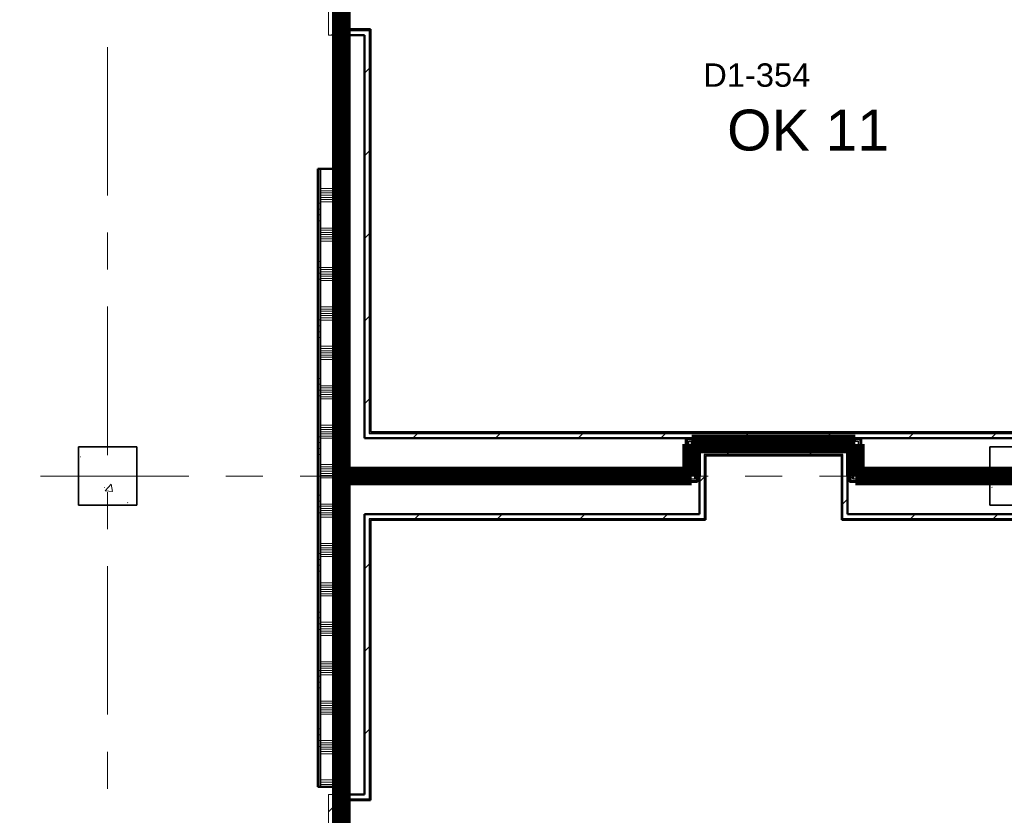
# Model space of a CAD drawing. Extents: x -2538 to 83400, y -8040 to 61900.
# Tile 62 of 105: x 53848 to 62275, y 12696 to 19507. Entities that reach past the tile are written whole.
import ezdxf

# ---------------------------------------------------------------- set-up
doc = ezdxf.new("R2010")
doc.units = 0
doc.header["$LTSCALE"] = 100
doc.linetypes.add('SCHEIDING_BRANDWEREND60', pattern=[3.2, 0.8, -1.6, 0.8])
doc.linetypes.add('stramien', pattern=[22.225, 12.7, -3.175, 3.175, -3.175])
for name, color, linetype, lineweight in [('00---0--FM-RUIMTENR', 7, 'Continuous', 18), ('BA20----_WANDEN', 14, 'Continuous', 50), ('BL$1A---_ALGEMEEN', 7, 'Continuous', 18), ('BL$7A---_STRAMIEN', 7, 'Continuous', 18), ('BL20----_WANDEN', 7, 'Continuous', 25), ('BL28----_CONSTRUCTIES', 4, 'Continuous', 18), ('BL30----_BRANDSYMBOLEN', 14, 'Continuous', 35), ('BL30----_KOZIJNEN', 14, 'Continuous', 25), ('BL40----_BRANDWERENDESCHEIDING_60MIN', 84, 'SCHEIDING_BRANDWEREND60', 158)]:
    doc.layers.add(name, color=color, linetype=linetype, lineweight=lineweight)
doc.layers.add('00---0--FM-TEKST', color=7, linetype='Continuous')
doc.styles.add('Arial', font='arial.ttf', dxfattribs={"height": 200})
doc.styles.add('OL-MAATVOEREN', font='iso')
pattern_1 = [(90, (61750, 15550), (-500, -1e-12), []), (90, (61800, 15550), (-500, -1e-12), []), (90, (61850, 15550), (-500, -1e-12), []), (90, (61900, 15550), (-500, -1e-12), [])]
pattern_2 = [(0, (60950, 15587.5), (0, 500), []), (0, (60950, 15537.5), (0, 500), []), (0, (60950, 15487.5), (0, 500), []), (0, (60950, 15437.5), (0, 500), [])]
pattern_3 = [(90, (60450, 15825), (-500, -2e-12), []), (90, (60500, 15825), (-500, -2e-12), []), (90, (60550, 15825), (-500, -2e-12), []), (90, (60600, 15825), (-500, -2e-12), [])]
pattern_4 = [(180, (59650, 15887.5), (-6e-14, -500), []), (180, (59650, 15937.5), (-6e-14, -500), []), (180, (59650, 15987.5), (-6e-14, -500), []), (180, (59650, 16037.5), (-6e-14, -500), [])]
pattern_5 = [(90, (58300, 15550), (-500, -2e-12), []), (90, (58350, 15550), (-500, -2e-12), []), (90, (58400, 15550), (-500, -2e-12), []), (90, (58450, 15550), (-500, -2e-12), [])]
pattern_6 = [(180, (56650, 10458), (7e-13, -500), []), (180, (56650, 10508), (7e-13, -500), []), (180, (56650, 10558), (7e-13, -500), []), (180, (56650, 10608), (7e-13, -500), [])]
pattern_7 = [(45, (1253.4, 5927.3), (-353.5534, 353.5534), [])]
pattern_8 = [(180, (56650, 19685.5), (7e-13, -500), []), (180, (56650, 19735.5), (7e-13, -500), []), (180, (56650, 19785.5), (7e-13, -500), []), (180, (56650, 19835.5), (7e-13, -500), [])]
pattern_9 = [(180, (56650, 15785.5), (7e-13, -500), []), (180, (56650, 15835.5), (7e-13, -500), []), (180, (56650, 15885.5), (7e-13, -500), []), (180, (56650, 15935.5), (7e-13, -500), [])]

# ---------------------------------------------------------------- blocks, each defined once
blk = doc.blocks.new('28_CL_beton - kolom - Betonkolom 500x500-V1-1')
at = {"layer": 'BL28----_CONSTRUCTIES'}
h = blk.add_hatch(dxfattribs=at)
h.set_pattern_fill('FP_3', color=256, style=0, pattern_type=2)
h.set_pattern_definition([(50, (-53346.6, -9672.7), (728.7365, -63.756), [76.2, -838.2]), (355, (-53346.6, -9672.7), (-140.972, 764.228), [60.96, -670.56]), (100.451, (-53285.9, -9678), (587.77, 700.467), [64.76, -712.36]), (46.184, (-53346.6, -9469.5), (1084.316, -168.171), [114.3, -1257.3]), (96.636, (-53256.2, -9483.5), (949.61, 989.71), [97.14, -1068.54]), (351.184, (-53346.6, -9469.5), (949.62, 989.7), [91.44, -1005.84]), (21, (-53245, -9520.3), (606.458, -409.0606), [76.2, -838.2]), (326, (-53245, -9520.3), (247.208, 736.753), [60.96, -670.56]), (71.451, (-53194.5, -9554.4), (853.668, 327.6855), [64.76, -712.36]), (37.5, (-53346.6, -9672.68), (12.3547, 338.2201), [3.353, -659.079, 3.353, -677.367, -673.1]), (37.5, (-53346.6, -9672.68), (12.3547, 338.2201), [-1343.152, 3.353, -669.747]), (7.5, (-53346.6, -9672.68), (267.2789, 400.7221), [3.353, -384.759, 3.353, -643.839, -256.54]), (7.5, (-53346.6, -9672.68), (267.2789, 400.7221), [-1035.304, 3.353, -253.187]), (327.5, (-53573.18, -9672.68), (542.3633, -22.9153), [3.353, -250.647, 3.353, -789.127, -1051.56]), (327.5, (-53573.18, -9672.68), (542.3633, -22.9153), [-1046.48, 3.353, -1048.207]), (317.5, (-53674.78, -9672.7), (592.517, 101.707), [3.353, -326.847, 3.353, -522.935, -746.76]), (317.5, (-53674.78, -9672.7), (592.517, 101.707), [-856.488, 3.353, -743.407])])
h.paths.add_polyline_path([(250, -250), (250, 250), (-250, 250), (-250, -250)], flags=0)
at = {"layer": 'BL28----_CONSTRUCTIES', "lineweight": 35}
for p, q in [((250, 250), (-250, 250)), ((-250, 250), (-250, -250)), ((250, -250), (250, 250)), ((-250, -250), (250, -250))]:
    blk.add_line(p, q, dxfattribs=at)
blk = doc.blocks.new('28_CL_beton - kolom - Betonkolom 500x500-V12-1')
at = {"layer": 'BL28----_CONSTRUCTIES'}
h = blk.add_hatch(dxfattribs=at)
h.set_pattern_fill('FP_14', color=256, style=0, pattern_type=2)
h.set_pattern_definition([(50, (-61146.6, -9672.7), (728.7365, -63.756), [76.2, -838.2]), (355, (-61146.6, -9672.7), (-140.972, 764.228), [60.96, -670.56]), (100.451, (-61085.9, -9678), (587.77, 700.467), [64.76, -712.36]), (46.184, (-61146.6, -9469.5), (1084.316, -168.171), [114.3, -1257.3]), (96.636, (-61056.2, -9483.5), (949.61, 989.71), [97.14, -1068.54]), (351.184, (-61146.6, -9469.5), (949.62, 989.701), [91.44, -1005.84]), (21, (-61045, -9520.3), (606.458, -409.0606), [76.2, -838.2]), (326, (-61045, -9520.3), (247.208, 736.753), [60.96, -670.56]), (71.451, (-60994.5, -9554.4), (853.668, 327.6855), [64.76, -712.36]), (37.5, (-61146.6, -9672.68), (12.3547, 338.2201), [3.353, -659.079, 3.353, -677.367, -673.1]), (37.5, (-61146.6, -9672.68), (12.3547, 338.2201), [-1343.152, 3.353, -669.747]), (7.5, (-61146.6, -9672.68), (267.2789, 400.7221), [3.353, -384.759, 3.353, -643.839, -256.54]), (7.5, (-61146.6, -9672.68), (267.2789, 400.7221), [-1035.304, 3.353, -253.187]), (327.5, (-61373.18, -9672.68), (542.3633, -22.9153), [3.353, -250.647, 3.353, -789.127, -1051.56]), (327.5, (-61373.18, -9672.68), (542.3633, -22.9153), [-1046.48, 3.353, -1048.207]), (317.5, (-61474.78, -9672.7), (592.517, 101.707), [3.353, -326.847, 3.353, -522.935, -746.76]), (317.5, (-61474.78, -9672.7), (592.517, 101.707), [-856.488, 3.353, -743.407])])
h.paths.add_polyline_path([(250, -250), (250, 250), (-250, 250), (-250, -250)], flags=0)
at = {"layer": 'BL28----_CONSTRUCTIES', "lineweight": 35}
for p, q in [((250, 250), (-250, 250)), ((-250, 250), (-250, -250)), ((250, -250), (250, 250)), ((-250, -250), (250, -250))]:
    blk.add_line(p, q, dxfattribs=at)
blk = doc.blocks.new('32_DR_AMC_s_enkele schuifdeur_dt1 - 1300x2160_wbdbo60-2935305-1')
at = {"layer": 'BL30----_KOZIJNEN', "lineweight": 18}
h = blk.add_hatch(dxfattribs=at)
h.set_pattern_fill('FP_485', color=256, style=0, pattern_type=2)
h.set_pattern_definition([(135, (6622.68, -55346.6), (-212.132, -212.132), [])])
h.paths.add_polyline_path([(975, -70), (-325, -70), (-325, -110), (975, -110)], flags=0)
at = {"layer": 'BL$1A---_ALGEMEEN'}
for p, q in [((325, 109.9), (325, -346)), ((645, -346), (541.1, -286)), ((325, -346), (645, -346)), ((645, -346), (541.1, -406))]:
    blk.add_line(p, q, dxfattribs=at)
at = {"layer": 'BL30----_BRANDSYMBOLEN'}
for p, q in [((285, 466.4), (365, 546.4)), ((365, 466.4), (285, 546.4)), ((285, 361.4), (365, 441.4)), ((365, 361.4), (285, 441.4)), ((365, 351.4), (265, 301.4)), ((325, -416.3), (325, 358.7)), ((325, -416.3), (325, 358.7)), ((265, 301.4), (385, 241.4)), ((385, 241.4), (265, 181.4)), ((265, 181.4), (385, 121.4)), ((385, 121.4), (265, 61.4)), ((265, 61.4), (385, 1.4)), ((385, 1.4), (265, -58.6)), ((265, -58.6), (385, -118.6)), ((385, -118.6), (265, -178.6)), ((265, -178.6), (385, -238.6)), ((385, -238.6), (265, -298.6)), ((265, -298.6), (385, -358.6)), ((385, -358.6), (285, -408.6)), ((365, -498.7), (285, -418.6)), ((285, -498.7), (365, -418.6)), ((285, -603.6), (365, -523.6)), ((365, -603.6), (285, -523.6))]:
    blk.add_line(p, q, dxfattribs=at)
at = {"layer": 'BL30----_KOZIJNEN', "lineweight": 18}
for p, q in [((-325, -60), (-325, 60)), ((-325, 60), (-275, 60)), ((-275, 60), (-275, -60)), ((925, -60), (925, 60)), ((925, 60), (975, 60)), ((975, 60), (975, -60)), ((-275, -60), (-325, -60)), ((-325, -70), (975, -70)), ((-325, -110), (-325, -70)), ((975, -60), (925, -60)), ((975, -70), (975, -110)), ((975, -110), (-325, -110))]:
    blk.add_line(p, q, dxfattribs=at)
blk = doc.blocks.new('32_DR_AMC_s_enkele schuifdeur_dt1 - 1300x2160_wbdbo60-V109-1')
at = {"layer": 'BL30----_KOZIJNEN', "lineweight": 18}
h = blk.add_hatch(dxfattribs=at)
h.set_pattern_fill('FP_497', color=256, style=0, pattern_type=2)
h.set_pattern_definition([(135, (14422.68, -55346.6), (-212.132, -212.132), [])])
h.paths.add_polyline_path([(975, -70), (-325, -70), (-325, -110), (975, -110)], flags=0)
at = {"layer": 'BL$1A---_ALGEMEEN'}
for p, q in [((325, 109.9), (325, -346)), ((645, -346), (541.1, -286)), ((325, -346), (645, -346)), ((645, -346), (541.1, -406))]:
    blk.add_line(p, q, dxfattribs=at)
at = {"layer": 'BL30----_BRANDSYMBOLEN'}
for p, q in [((285, 466.4), (365, 546.4)), ((365, 466.4), (285, 546.4)), ((285, 361.4), (365, 441.4)), ((365, 361.4), (285, 441.4)), ((365, 351.4), (265, 301.4)), ((325, -416.3), (325, 358.7)), ((325, -416.3), (325, 358.7)), ((265, 301.4), (385, 241.4)), ((385, 241.4), (265, 181.4)), ((265, 181.4), (385, 121.4)), ((385, 121.4), (265, 61.4)), ((265, 61.4), (385, 1.4)), ((385, 1.4), (265, -58.6)), ((265, -58.6), (385, -118.6)), ((385, -118.6), (265, -178.6)), ((265, -178.6), (385, -238.6)), ((385, -238.6), (265, -298.6)), ((265, -298.6), (385, -358.6)), ((385, -358.6), (285, -408.6)), ((365, -498.7), (285, -418.6)), ((285, -498.7), (365, -418.6)), ((285, -603.6), (365, -523.6)), ((365, -603.6), (285, -523.6))]:
    blk.add_line(p, q, dxfattribs=at)
at = {"layer": 'BL30----_KOZIJNEN', "lineweight": 18}
for p, q in [((-325, -60), (-325, 60)), ((-325, 60), (-275, 60)), ((-275, 60), (-275, -60)), ((925, -60), (925, 60)), ((925, 60), (975, 60)), ((975, 60), (975, -60)), ((-275, -60), (-325, -60)), ((-325, -70), (975, -70)), ((-325, -110), (-325, -70)), ((975, -60), (925, -60)), ((975, -70), (975, -110)), ((975, -110), (-325, -110))]:
    blk.add_line(p, q, dxfattribs=at)

msp = doc.modelspace()

# ---------------------------------------------------------------- hatches: boundary and pattern name
at = {"layer": 'BA20----_WANDEN', "lineweight": 18}
h = msp.add_hatch(dxfattribs=at)
h.set_pattern_fill('FP_493', color=256, angle=90, style=0, pattern_type=2)
h.set_pattern_definition(pattern_8)
h.paths.add_polyline_path([(56550, 18230), (56562.5, 18230), (56562.5, 19375), (56550, 19375)], flags=0)
h.paths.add_polyline_path([(56562.5, 20675), (56562.5, 20741), (56550, 20741), (56550, 20675)], flags=0)
h = msp.add_hatch(dxfattribs=at)
h.set_pattern_fill('FP_493', color=256, angle=90, style=0, pattern_type=2)
h.set_pattern_definition(pattern_8)
h.paths.add_polyline_path([(56575, 18230), (56575, 19375), (56562.5, 19375), (56562.5, 18230)], flags=0)
h.paths.add_polyline_path([(56562.5, 20675), (56575, 20675), (56575, 20741), (56562.5, 20741)], flags=0)
h = msp.add_hatch(dxfattribs=at)
h.set_pattern_fill('FP_494', color=256, angle=90, style=0, pattern_type=2)
h.set_pattern_definition([(180, (56650, 19485.5), (5e-13, -337.5), []), (180, (56650, 19504.25), (5e-13, -337.5), []), (180, (56650, 19523), (5e-13, -337.5), []), (180, (56650, 19541.75), (5e-13, -337.5), []), (180, (56650, 19560.5), (5e-13, -337.5), []), (180, (56650, 19579.25), (5e-13, -337.5), []), (180, (56650, 19598), (5e-13, -337.5), [])])
h.paths.add_polyline_path([(56625, 18230), (56625, 19375), (56575, 19375), (56575, 18230)], flags=0)
h.paths.add_polyline_path([(56575, 20675), (56625, 20675), (56625, 20741), (56575, 20741)], flags=0)
h = msp.add_hatch(dxfattribs=at)
h.set_pattern_fill('FP_493', color=256, angle=90, style=0, pattern_type=2)
h.set_pattern_definition(pattern_8)
h.paths.add_polyline_path([(56637.5, 18230), (56637.5, 19375), (56625, 19375), (56625, 18230)], flags=0)
h.paths.add_polyline_path([(56625, 20675), (56637.5, 20675), (56637.5, 20741), (56625, 20741)], flags=0)
h = msp.add_hatch(dxfattribs=at)
h.set_pattern_fill('FP_493', color=256, angle=90, style=0, pattern_type=2)
h.set_pattern_definition(pattern_8)
h.paths.add_polyline_path([(56637.5, 18230), (56650, 18230), (56650, 19375), (56637.5, 19375)], flags=0)
h.paths.add_polyline_path([(56650, 20675), (56650, 20741), (56637.5, 20741), (56637.5, 20675)], flags=0)
h = msp.add_hatch(dxfattribs=at)
h.set_pattern_fill('FP_44', color=256, style=0, pattern_type=2)
h.set_pattern_definition(pattern_7)
h.paths.add_polyline_path([(56840, 15965), (56840, 19415), (56800, 19415), (56800, 15965)], flags=0)
h = msp.add_hatch(dxfattribs=at)
h.set_pattern_fill('FP_44', color=256, style=0, pattern_type=2)
h.set_pattern_definition(pattern_7)
h.paths.add_polyline_path([(56840, 15975), (56850, 15975), (56850, 19425), (56840, 19425), (56840, 16475.6)], flags=0)
h = msp.add_hatch(dxfattribs=at)
h.set_pattern_fill('FP_495', color=256, angle=90, style=0, pattern_type=2)
h.set_pattern_definition(pattern_9)
h.paths.add_polyline_path([(56400, 12941), (56412.5, 12941), (56412.5, 18230), (56400, 18230), (56400, 13128)], flags=0)
h = msp.add_hatch(dxfattribs=at)
h.set_pattern_fill('FP_495', color=256, angle=90, style=0, pattern_type=2)
h.set_pattern_definition(pattern_9)
h.paths.add_polyline_path([(56412.5, 12941), (56425, 12941), (56425, 18230), (56412.5, 18230), (56412.5, 13128)], flags=0)
h = msp.add_hatch(dxfattribs=at)
h.set_pattern_fill('FP_496', color=256, angle=90, style=0, pattern_type=2)
h.set_pattern_definition([(180, (56650, 15585.5), (5e-13, -337.5), []), (180, (56650, 15604.25), (5e-13, -337.5), []), (180, (56650, 15623), (5e-13, -337.5), []), (180, (56650, 15641.75), (5e-13, -337.5), []), (180, (56650, 15660.5), (5e-13, -337.5), []), (180, (56650, 15679.25), (5e-13, -337.5), []), (180, (56650, 15698), (5e-13, -337.5), [])])
h.paths.add_polyline_path([(56550, 12941), (56625, 12941), (56625, 18230), (56425, 18230), (56425, 12941)], flags=0)
h = msp.add_hatch(dxfattribs=at)
h.set_pattern_fill('FP_495', color=256, angle=90, style=0, pattern_type=2)
h.set_pattern_definition(pattern_9)
h.paths.add_polyline_path([(56637.5, 12941), (56637.5, 15575), (56625, 15575), (56625, 12941)], flags=0)
h.paths.add_polyline_path([(56625, 15625), (56637.5, 15625), (56637.5, 18230), (56625, 18230), (56625, 15917.7)], flags=0)
h = msp.add_hatch(dxfattribs=at)
h.set_pattern_fill('FP_495', color=256, angle=90, style=0, pattern_type=2)
h.set_pattern_definition(pattern_9)
h.paths.add_polyline_path([(56650, 12941), (56650, 15562.5), (56637.5, 15562.5), (56637.5, 12941)], flags=0)
h.paths.add_polyline_path([(56637.5, 15637.5), (56650, 15637.5), (56650, 18230), (56637.5, 18230), (56637.5, 15917.7)], flags=0)
h = msp.add_hatch(dxfattribs=at)
h.set_pattern_fill('FP_44', color=256, style=0, pattern_type=2)
h.set_pattern_definition(pattern_7)
h.paths.add_polyline_path([(63950, 15925), (63950, 15965), (56800, 15965), (56800, 15925), (63588.4, 15925)], flags=0)
h = msp.add_hatch(dxfattribs=at)
h.set_pattern_fill('FP_44', color=256, style=0, pattern_type=2)
h.set_pattern_definition(pattern_7)
h.paths.add_polyline_path([(63950, 15965), (63950, 15975), (56840, 15975), (56840, 15965), (63588.4, 15965)], flags=0)
h = msp.add_hatch(dxfattribs=at)
h.set_pattern_fill('FP_157', color=256, angle=90, style=0, pattern_type=2)
h.set_pattern_definition(pattern_3)
h.paths.add_polyline_path([(60778.3, 15912.5), (61037.5, 15912.5), (61037.5, 15925), (59550, 15925), (59550, 15912.5), (60075.7, 15912.5)], flags=0)
h = msp.add_hatch(dxfattribs=at)
h.set_pattern_fill('FP_159', color=256, angle=90, style=0, pattern_type=2)
h.set_pattern_definition(pattern_4)
h.paths.add_polyline_path([(59562.5, 15637.5), (59562.5, 15912.5), (59550, 15912.5), (59550, 15637.5)], flags=0)
h = msp.add_hatch(dxfattribs=at)
h.set_pattern_fill('FP_157', color=256, angle=90, style=0, pattern_type=2)
h.set_pattern_definition(pattern_3)
h.paths.add_polyline_path([(60075.7, 15900), (61025, 15900), (61025, 15912.5), (59562.5, 15912.5), (59562.5, 15900), (59724.5, 15900)], flags=0)
h = msp.add_hatch(dxfattribs=at)
h.set_pattern_fill('FP_159', color=256, angle=90, style=0, pattern_type=2)
h.set_pattern_definition(pattern_4)
h.paths.add_polyline_path([(59562.5, 15625), (59575, 15625), (59575, 15900), (59562.5, 15900), (59562.5, 15637.5)], flags=0)
h = msp.add_hatch(dxfattribs=at)
h.set_pattern_fill('FP_158', color=256, angle=90, style=0, pattern_type=2)
h.set_pattern_definition([(90, (60250, 15825), (-337.5, -1e-12), []), (90, (60268.75, 15825), (-337.5, -1e-12), []), (90, (60287.5, 15825), (-337.5, -1e-12), []), (90, (60306.25, 15825), (-337.5, -1e-12), []), (90, (60325, 15825), (-337.5, -1e-12), []), (90, (60343.75, 15825), (-337.5, -1e-12), []), (90, (60362.5, 15825), (-337.5, -1e-12), [])])
h.paths.add_polyline_path([(60975, 15850), (60975, 15900), (59575, 15900), (59575, 15850), (60962.5, 15850)], flags=0)
h = msp.add_hatch(dxfattribs=at)
h.set_pattern_fill('FP_160', color=256, angle=90, style=0, pattern_type=2)
h.set_pattern_definition([(180, (59650, 15687.5), (-4e-14, -337.5), []), (180, (59650, 15706.25), (-4e-14, -337.5), []), (180, (59650, 15725), (-4e-14, -337.5), []), (180, (59650, 15743.75), (-4e-14, -337.5), []), (180, (59650, 15762.5), (-4e-14, -337.5), []), (180, (59650, 15781.25), (-4e-14, -337.5), []), (180, (59650, 15800), (-4e-14, -337.5), [])])
h.paths.add_polyline_path([(59575, 15575), (59625, 15575), (59625, 15850), (59575, 15850), (59575, 15625)], flags=0)
h = msp.add_hatch(dxfattribs=at)
h.set_pattern_fill('FP_157', color=256, angle=90, style=0, pattern_type=2)
h.set_pattern_definition(pattern_3)
h.paths.add_polyline_path([(60962.5, 15837.5), (60962.5, 15850), (59625, 15850), (59625, 15837.5), (60950, 15837.5)], flags=0)
h = msp.add_hatch(dxfattribs=at)
h.set_pattern_fill('FP_155', color=256, angle=90, style=0, pattern_type=2)
h.set_pattern_definition(pattern_2)
h.paths.add_polyline_path([(60962.5, 15575), (60975, 15575), (60975, 15850), (60962.5, 15850), (60962.5, 15638.7)], flags=0)
h = msp.add_hatch(dxfattribs=at)
h.set_pattern_fill('FP_156', color=256, angle=90, style=0, pattern_type=2)
h.set_pattern_definition([(0, (60950, 15787.5), (0, 337.5), []), (0, (60950, 15768.75), (0, 337.5), []), (0, (60950, 15750), (0, 337.5), []), (0, (60950, 15731.25), (0, 337.5), []), (0, (60950, 15712.5), (0, 337.5), []), (0, (60950, 15693.75), (0, 337.5), []), (0, (60950, 15675), (0, 337.5), [])])
h.paths.add_polyline_path([(60975, 15625), (61025, 15625), (61025, 15900), (60975, 15900), (60975, 15638.7)], flags=0)
h = msp.add_hatch(dxfattribs=at)
h.set_pattern_fill('FP_157', color=256, angle=90, style=0, pattern_type=2)
h.set_pattern_definition(pattern_3)
h.paths.add_polyline_path([(60950, 15825), (60950, 15837.5), (59637.5, 15837.5), (59637.5, 15825), (60778.3, 15825)], flags=0)
h = msp.add_hatch(dxfattribs=at)
h.set_pattern_fill('FP_44', color=256, style=0, pattern_type=2)
h.set_pattern_definition(pattern_7)
h.paths.add_polyline_path([(59666.6, 15275), (59706.6, 15275), (59706.6, 15825), (59666.6, 15825), (59666.6, 15359.8)], flags=0)
h = msp.add_hatch(dxfattribs=at)
h.set_pattern_fill('FP_44', color=256, style=0, pattern_type=2)
h.set_pattern_definition(pattern_7)
h.paths.add_polyline_path([(60893.4, 15785), (60933.4, 15785), (60933.4, 15825), (59706.6, 15825), (59706.6, 15785), (60778.3, 15785)], flags=0)
h = msp.add_hatch(dxfattribs=at)
h.set_pattern_fill('FP_44', color=256, style=0, pattern_type=2)
h.set_pattern_definition(pattern_7)
h.paths.add_polyline_path([(59706.6, 15235), (59716.6, 15235), (59716.6, 15785), (59706.6, 15785), (59706.6, 15275)], flags=0)
h = msp.add_hatch(dxfattribs=at)
h.set_pattern_fill('FP_44', color=256, style=0, pattern_type=2)
h.set_pattern_definition(pattern_7)
h.paths.add_polyline_path([(60893.4, 15775), (60893.4, 15785), (59716.6, 15785), (59716.6, 15775), (60883.4, 15775)], flags=0)
h = msp.add_hatch(dxfattribs=at)
h.set_pattern_fill('FP_44', color=256, style=0, pattern_type=2)
h.set_pattern_definition(pattern_7)
h.paths.add_polyline_path([(60893.4, 15225), (60893.4, 15775), (60883.4, 15775), (60883.4, 15225)], flags=0)
h = msp.add_hatch(dxfattribs=at)
h.set_pattern_fill('FP_44', color=256, style=0, pattern_type=2)
h.set_pattern_definition(pattern_7)
h.paths.add_polyline_path([(60933.4, 15235), (60933.4, 15785), (60893.4, 15785), (60893.4, 15235)], flags=0)
h = msp.add_hatch(dxfattribs=at)
h.set_pattern_fill('FP_155', color=256, angle=90, style=0, pattern_type=2)
h.set_pattern_definition(pattern_2)
h.paths.add_polyline_path([(60950, 15562.5), (60962.5, 15562.5), (60962.5, 15837.5), (60950, 15837.5), (60950, 15638.7)], flags=0)
h = msp.add_hatch(dxfattribs=at)
h.set_pattern_fill('FP_162', color=256, angle=90, style=0, pattern_type=2)
h.set_pattern_definition([(90, (58100, 15550), (-337.5, -1e-12), []), (90, (58118.75, 15550), (-337.5, -1e-12), []), (90, (58137.5, 15550), (-337.5, -1e-12), []), (90, (58156.25, 15550), (-337.5, -1e-12), []), (90, (58175, 15550), (-337.5, -1e-12), []), (90, (58193.75, 15550), (-337.5, -1e-12), []), (90, (58212.5, 15550), (-337.5, -1e-12), [])])
h.paths.add_polyline_path([(58670.7, 15575), (59575, 15575), (59575, 15625), (56625, 15625), (56625, 15575), (57265.6, 15575)], flags=0)
h = msp.add_hatch(dxfattribs=at)
h.set_pattern_fill('FP_161', color=256, angle=90, style=0, pattern_type=2)
h.set_pattern_definition(pattern_5)
h.paths.add_polyline_path([(58670.7, 15625), (59562.5, 15625), (59562.5, 15637.5), (56637.5, 15637.5), (56637.5, 15625), (57265.6, 15625)], flags=0)
h = msp.add_hatch(dxfattribs=at)
h.set_pattern_fill('FP_161', color=256, angle=90, style=0, pattern_type=2)
h.set_pattern_definition(pattern_5)
h.paths.add_polyline_path([(59373.2, 15637.5), (59550, 15637.5), (59550, 15650), (56650, 15650), (56650, 15637.5), (58670.7, 15637.5)], flags=0)
h = msp.add_hatch(dxfattribs=at)
h.set_pattern_fill('FP_154', color=256, angle=90, style=0, pattern_type=2)
h.set_pattern_definition([(90, (61550, 15550), (-337.5, -1e-12), []), (90, (61568.75, 15550), (-337.5, -1e-12), []), (90, (61587.5, 15550), (-337.5, -1e-12), []), (90, (61606.25, 15550), (-337.5, -1e-12), []), (90, (61625, 15550), (-337.5, -1e-12), []), (90, (61643.75, 15550), (-337.5, -1e-12), []), (90, (61662.5, 15550), (-337.5, -1e-12), [])])
h.paths.add_polyline_path([(62150, 15575), (62150, 15625), (60975, 15625), (60975, 15575), (61480.8, 15575)], flags=0)
h = msp.add_hatch(dxfattribs=at)
h.set_pattern_fill('FP_153', color=256, angle=90, style=0, pattern_type=2)
h.set_pattern_definition(pattern_1)
h.paths.add_polyline_path([(62150, 15625), (62150, 15637.5), (61025, 15637.5), (61025, 15625), (61480.8, 15625)], flags=0)
h = msp.add_hatch(dxfattribs=at)
h.set_pattern_fill('FP_153', color=256, angle=90, style=0, pattern_type=2)
h.set_pattern_definition(pattern_1)
h.paths.add_polyline_path([(61129.5, 15637.5), (62150, 15637.5), (62150, 15650), (61037.5, 15650), (61037.5, 15637.5)], flags=0)
h = msp.add_hatch(dxfattribs=at)
h.set_pattern_fill('FP_161', color=256, angle=90, style=0, pattern_type=2)
h.set_pattern_definition(pattern_5)
h.paths.add_polyline_path([(59550, 15562.5), (59625, 15562.5), (59625, 15575), (56637.5, 15575), (56637.5, 15562.5), (59373.2, 15562.5)], flags=0)
h = msp.add_hatch(dxfattribs=at)
h.set_pattern_fill('FP_161', color=256, angle=90, style=0, pattern_type=2)
h.set_pattern_definition(pattern_5)
h.paths.add_polyline_path([(58670.7, 15550), (59637.5, 15550), (59637.5, 15562.5), (56650, 15562.5), (56650, 15550), (57265.6, 15550)], flags=0)
h = msp.add_hatch(dxfattribs=at)
h.set_pattern_fill('FP_153', color=256, angle=90, style=0, pattern_type=2)
h.set_pattern_definition(pattern_1)
h.paths.add_polyline_path([(62150, 15550), (62150, 15562.5), (60950, 15562.5), (60950, 15550), (61480.8, 15550)], flags=0)
h = msp.add_hatch(dxfattribs=at)
h.set_pattern_fill('FP_153', color=256, angle=90, style=0, pattern_type=2)
h.set_pattern_definition(pattern_1)
h.paths.add_polyline_path([(62150, 15562.5), (62150, 15575), (60962.5, 15575), (60962.5, 15562.5), (61480.8, 15562.5)], flags=0)
h = msp.add_hatch(dxfattribs=at)
h.set_pattern_fill('FP_44', color=256, style=0, pattern_type=2)
h.set_pattern_definition(pattern_7)
h.paths.add_polyline_path([(56800, 12875), (56840, 12875), (56840, 15275), (56800, 15275), (56800, 13128)], flags=0)
h = msp.add_hatch(dxfattribs=at)
h.set_pattern_fill('FP_44', color=256, style=0, pattern_type=2)
h.set_pattern_definition(pattern_7)
h.paths.add_polyline_path([(59706.6, 15235), (59706.6, 15275), (56840, 15275), (56840, 15235), (57265.6, 15235)], flags=0)
h = msp.add_hatch(dxfattribs=at)
h.set_pattern_fill('FP_44', color=256, style=0, pattern_type=2)
h.set_pattern_definition(pattern_7)
h.paths.add_polyline_path([(63950, 15235), (63950, 15275), (60933.4, 15275), (60933.4, 15235), (63588.4, 15235)], flags=0)
h = msp.add_hatch(dxfattribs=at)
h.set_pattern_fill('FP_44', color=256, style=0, pattern_type=2)
h.set_pattern_definition(pattern_7)
h.paths.add_polyline_path([(56850, 12835), (56850, 15235), (56840, 15235), (56840, 12835)], flags=0)
h = msp.add_hatch(dxfattribs=at)
h.set_pattern_fill('FP_44', color=256, style=0, pattern_type=2)
h.set_pattern_definition(pattern_7)
h.paths.add_polyline_path([(59716.6, 15225), (59716.6, 15235), (56850, 15235), (56850, 15225), (57265.6, 15225)], flags=0)
h = msp.add_hatch(dxfattribs=at)
h.set_pattern_fill('FP_44', color=256, style=0, pattern_type=2)
h.set_pattern_definition(pattern_7)
h.paths.add_polyline_path([(63950, 15225), (63950, 15235), (60893.4, 15235), (60893.4, 15225), (63588.4, 15225)], flags=0)
h = msp.add_hatch(dxfattribs=at)
h.set_pattern_fill('FP_169', color=256, angle=90, style=0, pattern_type=2)
h.set_pattern_definition(pattern_6)
h.paths.add_polyline_path([(56562.5, 7575), (56562.5, 10187.5), (56550, 10187.5), (56550, 7575)], flags=0)
h.paths.add_polyline_path([(56550, 10412.5), (56562.5, 10412.5), (56562.5, 11575), (56550, 11575), (56550, 10425)], flags=0)
h.paths.add_polyline_path([(56562.5, 12875), (56562.5, 12941), (56550, 12941), (56550, 12875)], flags=0)
h = msp.add_hatch(dxfattribs=at)
h.set_pattern_fill('FP_169', color=256, angle=90, style=0, pattern_type=2)
h.set_pattern_definition(pattern_6)
h.paths.add_polyline_path([(56562.5, 7562.5), (56575, 7562.5), (56575, 10200), (56562.5, 10200), (56562.5, 7575)], flags=0)
h.paths.add_polyline_path([(56575, 10400), (56575, 11575), (56562.5, 11575), (56562.5, 10400)], flags=0)
h.paths.add_polyline_path([(56562.5, 12875), (56575, 12875), (56575, 12941), (56562.5, 12941)], flags=0)
h = msp.add_hatch(dxfattribs=at)
h.set_pattern_fill('FP_170', color=256, angle=90, style=0, pattern_type=2)
h.set_pattern_definition([(180, (56650, 10258), (5e-13, -337.5), []), (180, (56650, 10276.75), (5e-13, -337.5), []), (180, (56650, 10295.5), (5e-13, -337.5), []), (180, (56650, 10314.25), (5e-13, -337.5), []), (180, (56650, 10333), (5e-13, -337.5), []), (180, (56650, 10351.75), (5e-13, -337.5), []), (180, (56650, 10370.5), (5e-13, -337.5), [])])
h.paths.add_polyline_path([(56575, 7550), (56625, 7550), (56625, 11575), (56575, 11575), (56575, 7562.5)], flags=0)
h.paths.add_polyline_path([(56575, 12875), (56625, 12875), (56625, 12941), (56575, 12941)], flags=0)
h = msp.add_hatch(dxfattribs=at)
h.set_pattern_fill('FP_169', color=256, angle=90, style=0, pattern_type=2)
h.set_pattern_definition(pattern_6)
h.paths.add_polyline_path([(56637.5, 7562.5), (56637.5, 11575), (56625, 11575), (56625, 7562.5)], flags=0)
h.paths.add_polyline_path([(56625, 12875), (56637.5, 12875), (56637.5, 12941), (56625, 12941)], flags=0)
h = msp.add_hatch(dxfattribs=at)
h.set_pattern_fill('FP_169', color=256, angle=90, style=0, pattern_type=2)
h.set_pattern_definition(pattern_6)
h.paths.add_polyline_path([(56650, 7575), (56650, 11575), (56637.5, 11575), (56637.5, 7575)], flags=0)
h.paths.add_polyline_path([(56650, 12875), (56650, 12941), (56637.5, 12941), (56637.5, 12875)], flags=0)

# ---------------------------------------------------------------- linework, layer by layer
at = {"layer": 'BL$7A---_STRAMIEN', "linetype": 'stramien'}
for p, q in [((54600, -2000), (54600, 60900)), ((-1537.7, 15600), (83400, 15600)), ((-1537.7, 15600), (83400, 15600))]:
    msp.add_line(p, q, dxfattribs=at)
at = {"layer": 'BL20----_WANDEN', "lineweight": 50}
for p, q in [((56850, 19425), (56650, 19425)), ((56650, 19425), (56650, 19375)), ((56850, 15975), (56850, 19425)), ((56550, 19375), (56550, 18230)), ((56650, 19375), (56550, 19375)), ((56650, 19375), (56800, 19375)), ((56650, 15650), (56650, 19375)), ((56800, 19375), (56800, 15925)), ((56400, 18230), (56400, 12941)), ((56550, 18230), (56400, 18230)), ((63950, 15975), (56850, 15975)), ((56800, 15925), (64050, 15925)), ((61050, 15925), (59550, 15925)), ((59550, 15925), (59550, 15650)), ((61050, 15650), (61050, 15925)), ((59650, 15825), (60950, 15825)), ((59650, 15550), (59650, 15825)), ((59666.6, 15825), (59666.6, 15275)), ((59716.6, 15225), (59716.6, 15775)), ((59716.6, 15775), (60883.4, 15775)), ((60883.4, 15775), (60883.4, 15225)), ((60933.4, 15275), (60933.4, 15825)), ((60950, 15825), (60950, 15550)), ((59550, 15650), (56650, 15650)), ((62150, 15650), (61050, 15650)), ((56650, 15550), (59650, 15550)), ((56650, 12875), (56650, 15550)), ((60950, 15550), (62150, 15550)), ((56800, 15275), (56800, 12875)), ((59666.6, 15275), (56800, 15275)), ((64050, 15275), (60933.4, 15275)), ((56850, 12825), (56850, 15225)), ((56850, 15225), (59716.6, 15225)), ((60883.4, 15225), (63950, 15225)), ((56400, 12941), (56550, 12941)), ((56550, 12941), (56550, 12875)), ((56550, 12875), (56650, 12875)), ((56800, 12875), (56650, 12875)), ((56650, 12875), (56650, 12825)), ((56650, 12825), (56850, 12825))]:
    msp.add_line(p, q, dxfattribs=at)
at = {"layer": 'BL20----_WANDEN'}
for p, q in [((56650, 19415), (56840, 19415)), ((56840, 19415), (56840, 15965)), ((56562.5, 18230), (56562.5, 19375)), ((56575, 18230), (56575, 19375)), ((56625, 15625), (56625, 19375)), ((56637.5, 15637.5), (56637.5, 19375)), ((56412.5, 12941), (56412.5, 18230)), ((56425, 12941), (56425, 18230)), ((56550, 18230), (56575, 18230)), ((56840, 15965), (63950, 15965)), ((59562.5, 15912.5), (61037.5, 15912.5)), ((59562.5, 15637.5), (59562.5, 15912.5)), ((59575, 15900), (61025, 15900)), ((59575, 15625), (59575, 15900)), ((59625, 15850), (60975, 15850)), ((59625, 15575), (59625, 15850)), ((60975, 15850), (60975, 15575)), ((61025, 15900), (61025, 15625)), ((61037.5, 15912.5), (61037.5, 15637.5)), ((59637.5, 15837.5), (60962.5, 15837.5)), ((59637.5, 15562.5), (59637.5, 15837.5)), ((59706.6, 15785), (59706.6, 15235)), ((60893.4, 15785), (59706.6, 15785)), ((60893.4, 15235), (60893.4, 15785)), ((60962.5, 15837.5), (60962.5, 15562.5)), ((56625, 15625), (59575, 15625)), ((56637.5, 15637.5), (59562.5, 15637.5)), ((61025, 15625), (62150, 15625)), ((61037.5, 15637.5), (62150, 15637.5)), ((56625, 15575), (59625, 15575)), ((56625, 12875), (56625, 15575)), ((56637.5, 15562.5), (59637.5, 15562.5)), ((56637.5, 12875), (56637.5, 15562.5)), ((60962.5, 15562.5), (62150, 15562.5)), ((60975, 15575), (62150, 15575)), ((56840, 15235), (56840, 12835)), ((59706.6, 15235), (56840, 15235)), ((63950, 15235), (60893.4, 15235)), ((56575, 12941), (56550, 12941)), ((56562.5, 12875), (56562.5, 12941)), ((56575, 12875), (56575, 12941)), ((56840, 12835), (56650, 12835))]:
    msp.add_line(p, q, dxfattribs=at)
at = {"layer": 'BL40----_BRANDWERENDESCHEIDING_60MIN', "const_width": 160, "flags": 128}
for points in [[(56600, 7500), (56600, 39300)], [(59600, 15600), (59600, 15875)], [(59600, 15875), (61000, 15875)], [(61000, 15875), (61000, 15600)], [(56600, 15600), (59600, 15600)], [(61000, 15600), (64000, 15600)]]:
    msp.add_lwpolyline(points, dxfattribs=at)

# ---------------------------------------------------------------- block references
at = {"layer": 'BL28----_CONSTRUCTIES'}
for name, p in [('28_CL_beton - kolom - Betonkolom 500x500-V1-1', (54600, 15600)), ('28_CL_beton - kolom - Betonkolom 500x500-V12-1', (62400, 15600))]:
    msp.add_blockref(name, p, dxfattribs=at)
at = {"layer": 'BL30----_KOZIJNEN', "rotation": 269.9999999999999}
for name, p in [('32_DR_AMC_s_enkele schuifdeur_dt1 - 1300x2160_wbdbo60-V109-1', (56600, 20350)), ('32_DR_AMC_s_enkele schuifdeur_dt1 - 1300x2160_wbdbo60-2935305-1', (56600, 12550))]:
    msp.add_blockref(name, p, dxfattribs=at)

# ---------------------------------------------------------------- texts
at = {"layer": '00---0--FM-RUIMTENR', "insert": (59698.3, 19132.4), "char_height": 200, "width": 1130.379, "attachment_point": 1, "style": 'Arial'}
msp.add_mtext('D1-354', dxfattribs=at)
at = {"layer": '00---0--FM-TEKST', "insert": (59902.6, 18736.7), "char_height": 350, "attachment_point": 1, "style": 'OL-MAATVOEREN'}
msp.add_mtext_dynamic_manual_height_columns('{\\fArial|b0|i0|c0|p34;OK 11}', width=2734.765, gutter_width=7500, heights=[0], dxfattribs=at)

doc.saveas('drawing.dxf')
